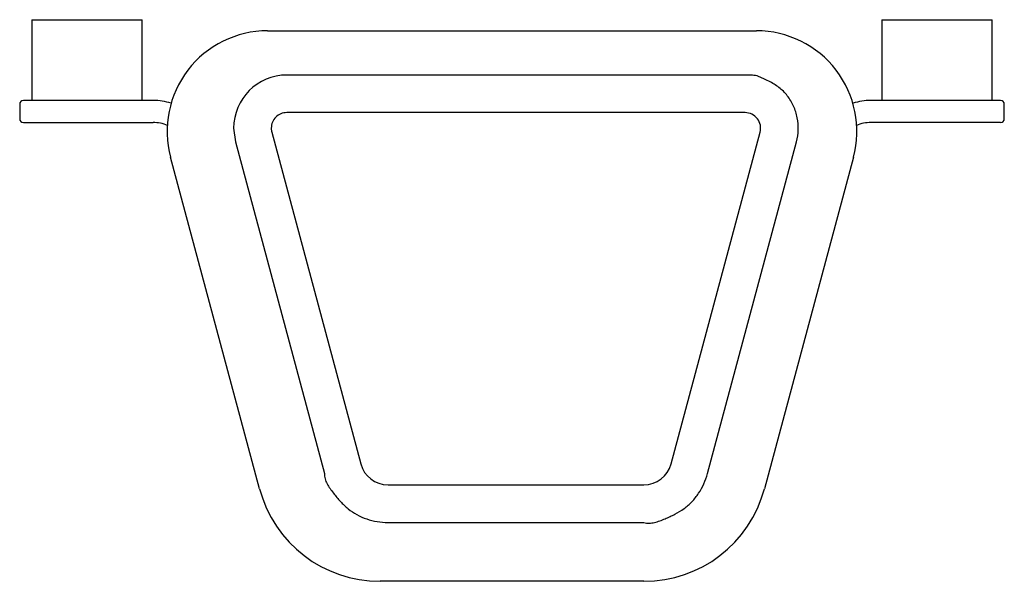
# Model space of a CAD drawing. Header units: millimetres. Extents: x 4045.093 to 4045.227, y 1761.372 to 1761.449.
import ezdxf

# ---------------------------------------------------------------- set-up
doc = ezdxf.new("R2010")
doc.units = ezdxf.units.MM
doc.layers.add('SANINDUSA', color=3, linetype='Continuous')

msp = doc.modelspace()

# ---------------------------------------------------------------- linework, layer by layer
at = {"layer": 'SANINDUSA'}
for p, q in [((4045.094227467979, 1761.448810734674), (4045.094227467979, 1761.437810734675)), ((4045.094227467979, 1761.448810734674), (4045.109227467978, 1761.448810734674)), ((4045.109227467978, 1761.437810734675), (4045.109227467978, 1761.448810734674)), ((4045.209907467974, 1761.448810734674), (4045.209907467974, 1761.437810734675)), ((4045.209907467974, 1761.448810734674), (4045.224907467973, 1761.448810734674)), ((4045.224907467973, 1761.437810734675), (4045.224907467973, 1761.448810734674)), ((4045.126303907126, 1761.447293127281), (4045.192831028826, 1761.447293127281)), ((4045.19129637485, 1761.441276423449), (4045.12892014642, 1761.441276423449)), ((4045.092567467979, 1761.437310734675), (4045.092567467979, 1761.435310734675)), ((4045.110730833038, 1761.437810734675), (4045.093067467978, 1761.437810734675)), ((4045.226067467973, 1761.437810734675), (4045.208404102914, 1761.437810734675)), ((4045.226567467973, 1761.435310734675), (4045.226567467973, 1761.437310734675)), ((4045.19129637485, 1761.436151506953), (4045.12892014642, 1761.436151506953)), ((4045.093067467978, 1761.434810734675), (4045.110730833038, 1761.434810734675)), ((4045.121683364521, 1761.43403964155), (4045.121929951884, 1761.43216662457)), ((4045.226067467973, 1761.434810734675), (4045.208404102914, 1761.434810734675)), ((4045.126880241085, 1761.433493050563), (4045.138985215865, 1761.388316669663)), ((4045.181231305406, 1761.388316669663), (4045.193336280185, 1761.433493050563)), ((4045.121929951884, 1761.43216662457), (4045.134034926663, 1761.386990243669)), ((4045.186181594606, 1761.386990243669), (4045.198286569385, 1761.43216662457)), ((4045.125209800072, 1761.384915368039), (4045.113104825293, 1761.430091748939)), ((4045.206030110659, 1761.430091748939), (4045.193925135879, 1761.384915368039)), ((4045.142695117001, 1761.385469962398), (4045.177521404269, 1761.385469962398)), ((4045.142695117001, 1761.380345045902), (4045.177521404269, 1761.380345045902)), ((4045.177521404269, 1761.37232834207), (4045.141613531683, 1761.37232834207))]:
    msp.add_line(p, q, dxfattribs=at)
for centre, radius, start, end in [((4045.126303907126, 1761.433628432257), 0.01366469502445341, 90, 194.9999999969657), ((4045.192831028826, 1761.433628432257), 0.01366469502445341, 345.0000000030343, 90), ((4045.12892014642, 1761.43403964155), 0.007236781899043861, 90, 180), ((4045.093067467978, 1761.437310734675), 0.0004999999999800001, 90, 180), ((4045.110730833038, 1761.429810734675), 0.007999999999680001, 72.15931849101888, 90), ((4045.208404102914, 1761.429810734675), 0.007999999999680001, 90, 107.6577750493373), ((4045.226067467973, 1761.437310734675), 0.0004999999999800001, 0, 90), ((4045.093067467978, 1761.435310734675), 0.0004999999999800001, 180, 270), ((4045.110730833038, 1761.429810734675), 0.0049999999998, 67.07571001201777, 90), ((4045.208404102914, 1761.429810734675), 0.0049999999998, 90, 112.930572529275), ((4045.226067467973, 1761.435310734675), 0.0004999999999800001, 270, 0), ((4045.142695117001, 1761.389310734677), 0.003840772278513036, 194.9999999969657, 270), ((4045.177521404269, 1761.389310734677), 0.003840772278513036, 270, 345.0000000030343), ((4045.141613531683, 1761.389310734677), 0.0169823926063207, 194.9999999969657, 270), ((4045.177521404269, 1761.389310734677), 0.0169823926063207, 270, 345.0000000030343)]:
    msp.add_arc(centre, radius, start, end, dxfattribs=at)
for points, knots in [([(4045.198286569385, 1761.43216662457), (4045.198428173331, 1761.432695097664), (4045.198593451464, 1761.433794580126), (4045.198456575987, 1761.435464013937), (4045.197943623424, 1761.437060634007), (4045.197236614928, 1761.438260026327), (4045.196512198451, 1761.439068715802), (4045.195900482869, 1761.439588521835), (4045.195228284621, 1761.440041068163), (4045.194500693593, 1761.440444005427), (4045.193859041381, 1761.440750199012), (4045.193324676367, 1761.440987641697), (4045.192915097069, 1761.441163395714), (4045.192501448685, 1761.441221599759), (4045.192087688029, 1761.441276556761), (4045.191676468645, 1761.441269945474), (4045.191415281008, 1761.441279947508), (4045.19129637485, 1761.441276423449)], [0, 0, 0, 0, 0.1235868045, 0.2486176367, 0.3750940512, 0.4993828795, 0.5598184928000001, 0.6196360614, 0.6802197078, 0.7425754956, 0.8073427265, 0.8407562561, 0.8746647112, 0.9080043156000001, 0.9398414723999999, 0.9700589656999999, 1, 1, 1, 1]), ([(4045.12892014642, 1761.436151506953), (4045.128645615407, 1761.436150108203), (4045.128090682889, 1761.436041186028), (4045.127389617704, 1761.435570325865), (4045.1269192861, 1761.434869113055), (4045.126810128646, 1761.434314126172), (4045.126809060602, 1761.434039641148)], [0, 0, 0, 0, 0.25000831, 0.499983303, 0.7500349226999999, 1, 1, 1, 1]), ([(4045.193336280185, 1761.433493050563), (4045.193417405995, 1761.433802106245), (4045.193441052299, 1761.434467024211), (4045.193029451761, 1761.435369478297), (4045.192264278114, 1761.436000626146), (4045.191615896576, 1761.436149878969), (4045.19129637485, 1761.436151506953)], [0, 0, 0, 0, 0.2499804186, 0.5000000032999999, 0.7500196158, 1, 1, 1, 1]), ([(4045.126809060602, 1761.434039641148), (4045.12680929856, 1761.434100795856), (4045.126811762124, 1761.433819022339), (4045.126821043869, 1761.433727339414), (4045.126848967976, 1761.433597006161), (4045.126870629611, 1761.433529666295), (4045.126880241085, 1761.433493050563)], [0, 0, 0, 0, 0.3311953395, 0.6065117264, 0.7949838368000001, 1, 1, 1, 1]), ([(4045.134034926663, 1761.386990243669), (4045.134021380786, 1761.386752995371), (4045.134086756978, 1761.386264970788), (4045.134387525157, 1761.385588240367), (4045.134800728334, 1761.384956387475), (4045.135257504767, 1761.38434776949), (4045.135726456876, 1761.383757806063), (4045.1363721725, 1761.383021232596), (4045.137244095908, 1761.382182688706), (4045.138444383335, 1761.381361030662), (4045.139790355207, 1761.380780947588), (4045.141222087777, 1761.380427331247), (4045.142205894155, 1761.380345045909), (4045.142695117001, 1761.380345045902)], [0, 0, 0, 0, 0.0606655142, 0.1229085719, 0.1877357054, 0.2530483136, 0.3171618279, 0.3800732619, 0.5030526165, 0.6249623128, 0.7492757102, 0.8751068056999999, 1, 1, 1, 1]), ([(4045.177521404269, 1761.380345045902), (4045.177747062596, 1761.380270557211), (4045.178235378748, 1761.380207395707), (4045.178966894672, 1761.380322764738), (4045.179684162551, 1761.380558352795), (4045.180390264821, 1761.380842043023), (4045.181081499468, 1761.381142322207), (4045.181960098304, 1761.381575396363), (4045.182995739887, 1761.382200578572), (4045.184100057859, 1761.383147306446), (4045.185008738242, 1761.384297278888), (4045.185720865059, 1761.38558870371), (4045.186054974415, 1761.386517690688), (4045.186181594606, 1761.386990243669)], [0, 0, 0, 0, 0.0606655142, 0.1229085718, 0.1877357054, 0.2530483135, 0.3171618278, 0.3800732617, 0.5030526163, 0.6249623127, 0.7492757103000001, 0.8751068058, 1, 1, 1, 1])]:
    msp.add_open_spline(points, degree=3, knots=knots, dxfattribs=at)

doc.saveas('drawing.dxf')
